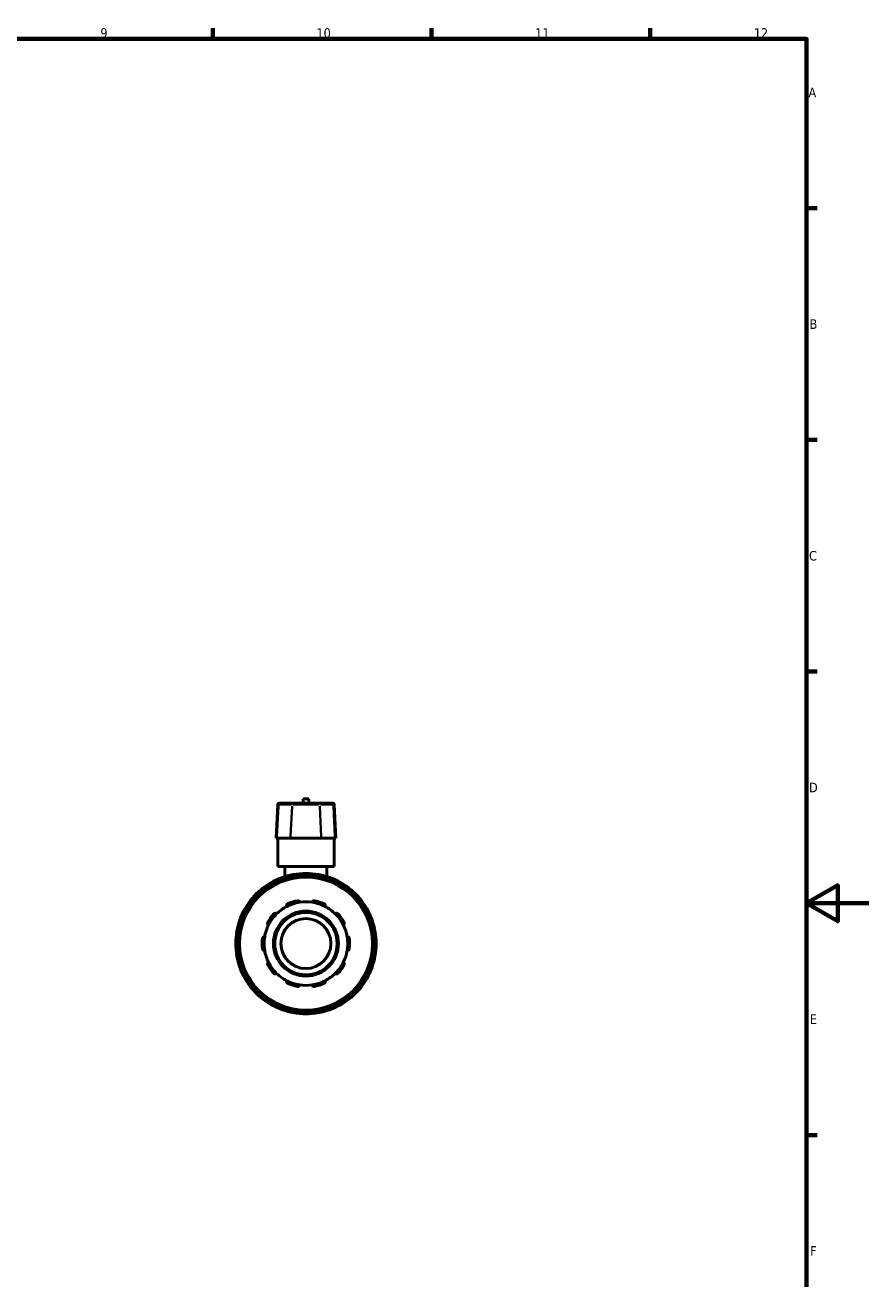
# Model space of a CAD drawing. Header units: millimetres. Extents: x 0 to 900, y -241 to 602.
# Tile 11 of 11: x 571 to 841, y 177 to 578. Entities that reach past the tile are written whole.
import ezdxf

# ---------------------------------------------------------------- set-up
doc = ezdxf.new("R2010")
doc.units = ezdxf.units.MM
for name, color, linetype, lineweight in [('Border (ANSI)', 7, 'Continuous', 70), ('Visible (ANSI)', 7, 'Continuous', 50), ('Visible Narrow (ANSI)', 7, 'Continuous', 35)]:
    doc.layers.add(name, color=color, linetype=linetype, lineweight=lineweight)
doc.styles.add('Note Text (ANSI)', font='tahoma.ttf')

# ---------------------------------------------------------------- blocks, each defined once
blk = doc.blocks.new('Borders Default Border')
at = {"layer": 'Border (ANSI)'}
for p, q in [((630.75, 574), (630.75, 577.45)), ((700.83, 574), (700.83, 577.45)), ((770.92, 574), (770.92, 577.45)), ((821, 519.75), (824.45, 519.75)), ((821, 445.5), (824.45, 445.5)), ((821, 371.25), (824.45, 371.25)), ((821, 222.75), (824.45, 222.75))]:
    blk.add_line(p, q, dxfattribs=at)
at = {"layer": 'Border (ANSI)', "flags": 128}
for points in [[(20, 20), (20, 574), (821, 574), (821, 20), (20, 20)], [(841, 297), (821, 297), (831, 302.77), (831, 291.23), (821, 297)]]:
    blk.add_lwpolyline(points, dxfattribs=at)
at = {"layer": 'Border (ANSI)', "attachment_point": 7, "style": 'Note Text (ANSI)'}
for s, insert, char_height in [('9', (594.7, 574.34), 3.05), ('10', (663.96, 574.34), 3.048), ('11', (734.04, 574.4), 3.048), ('12', (804.13, 574.4), 3.048), ('A', (821.63, 555.35), 3.05), ('B', (821.99, 481.1), 3.05), ('C', (821.8, 406.8), 3.05), ('D', (821.81, 332.6), 3.05), ('E', (822.05, 258.35), 3.05), ('F', (822.14, 184.1), 3.05)]:
    blk.add_mtext(s, dxfattribs=dict(at, insert=insert, char_height=char_height))

msp = doc.modelspace()

# ---------------------------------------------------------------- linework, layer by layer
at = {"layer": 'Visible (ANSI)'}
for p, q in [((661.469, 330.442), (659.669, 330.442)), ((659.669, 329.092), (659.669, 330.442)), ((661.469, 329.092), (661.469, 330.442)), ((651.549, 328.713), (650.98, 317.842)), ((651.949, 329.092), (652.181, 329.092)), ((656.56, 329.092), (652.181, 329.092)), ((656.56, 329.092), (664.578, 329.092)), ((668.957, 329.092), (664.578, 329.092)), ((668.957, 329.092), (669.19, 329.092)), ((669.589, 328.713), (670.159, 317.842)), ((651.238, 317.842), (650.98, 317.842)), ((651.238, 317.842), (655.617, 317.842)), ((651.569, 308.842), (651.569, 317.842)), ((665.521, 317.842), (655.617, 317.842)), ((665.521, 317.842), (669.9, 317.842)), ((669.569, 308.842), (669.569, 317.842)), ((670.159, 317.842), (669.9, 317.842)), ((669.569, 308.842), (651.569, 308.842)), ((653.819, 308.842), (653.819, 305.556)), ((657.194, 305.427), (657.194, 305.629)), ((663.944, 305.629), (663.944, 305.427)), ((667.319, 308.842), (667.319, 305.556)), ((652.724, 304.431), (652.825, 304.256)), ((668.314, 304.256), (668.414, 304.431)), ((643.606, 297.783), (643.78, 297.683)), ((646.979, 300.881), (646.878, 301.056)), ((674.26, 301.056), (674.159, 300.881)), ((677.358, 297.683), (677.533, 297.783)), ((640.405, 291.837), (640.231, 291.938)), ((680.908, 291.938), (680.733, 291.837)), ((639.033, 287.467), (639.234, 287.467)), ((681.904, 287.467), (682.105, 287.467)), ((639.234, 280.717), (639.033, 280.717)), ((682.105, 280.717), (681.904, 280.717)), ((640.231, 276.247), (640.405, 276.348)), ((680.733, 276.348), (680.908, 276.247)), ((643.78, 270.502), (643.606, 270.401)), ((677.533, 270.401), (677.358, 270.502)), ((646.878, 267.129), (646.979, 267.303)), ((674.159, 267.303), (674.26, 267.129)), ((652.825, 263.928), (652.724, 263.754)), ((657.194, 262.556), (657.194, 262.758)), ((663.944, 262.758), (663.944, 262.556)), ((668.414, 263.754), (668.314, 263.928))]:
    msp.add_line(p, q, dxfattribs=at)
for radius in [21.6, 10.4, 10, 8]:
    msp.add_circle((660.569, 284.092), radius, dxfattribs=at)
for centre, radius, start, end in [((651.949, 328.692), 0.4, 90, 177), ((669.19, 328.692), 0.4, 3, 90), ((660.569, 284.092), 22.5, 100.45754, 109.54246), ((660.569, 284.092), 22.5, 79.54246, 100.45754), ((656.594, 305.629), 0.6, 0, 100.45754), ((664.544, 305.629), 0.6, 79.54246, 180), ((660.569, 284.092), 22.5, 70.45754, 79.54246), ((660.569, 284.092), 22.5, 109.54246, 130.45754), ((653.243, 304.731), 0.6, 109.54246, 210), ((660.569, 284.092), 22.5, 49.54246, 70.45754), ((667.895, 304.731), 0.6, 330, 70.45754), ((660.569, 284.092), 22.5, 139.54246, 160.45754), ((643.906, 298.303), 0.6, 139.54246, 240), ((660.569, 284.092), 22.5, 130.45754, 139.54246), ((646.359, 300.756), 0.6, 30, 130.45754), ((660.569, 284.092), 14, 101.14938, 114.85062), ((660.569, 284.092), 13.4, 81.41632, 98.58368), ((660.569, 284.092), 14, 65.14938, 78.85062), ((674.78, 300.756), 0.6, 49.54246, 150), ((660.569, 284.092), 22.5, 40.45754, 49.54246), ((677.233, 298.303), 0.6, 300, 40.45754), ((660.569, 284.092), 22.5, 19.54246, 40.45754), ((660.569, 284.092), 14, 137.14938, 150.85062), ((660.569, 284.092), 13.4, 134.58368, 153.41632), ((660.569, 284.092), 13.4, 117.41632, 134.58368), ((660.569, 284.092), 13.4, 98.58368, 117.41632), ((660.569, 284.092), 13.4, 62.58368, 81.41632), ((660.569, 284.092), 13.4, 45.41632, 62.58368), ((660.569, 284.092), 13.4, 26.58368, 45.41632), ((660.569, 284.092), 14, 29.14938, 42.85062), ((660.569, 284.092), 22.5, 160.45754, 169.54246), ((639.931, 291.418), 0.6, 60, 160.45754), ((660.569, 284.092), 13.4, 153.41632, 170.58368), ((660.569, 284.092), 13.4, 9.41632, 26.58368), ((681.208, 291.418), 0.6, 19.54246, 120), ((660.569, 284.092), 22.5, 10.45754, 19.54246), ((660.569, 284.092), 22.5, 169.54246, 190.45754), ((639.033, 288.067), 0.6, 169.54246, 270), ((660.569, 284.092), 14, 173.14938, 186.85062), ((660.569, 284.092), 13.4, 170.58368, 189.41632), ((660.569, 284.092), 13.4, 350.58368, 9.41632), ((660.569, 284.092), 14, 353.14938, 6.85062), ((682.105, 288.067), 0.6, 270, 10.45754), ((660.569, 284.092), 22.5, 349.54246, 10.45754), ((660.569, 284.092), 13.4, 189.41632, 206.58368), ((660.569, 284.092), 13.4, 333.41632, 350.58368), ((639.033, 280.117), 0.6, 90, 190.45754), ((660.569, 284.092), 22.5, 190.45754, 199.54246), ((660.569, 284.092), 14, 209.14938, 222.85062), ((660.569, 284.092), 13.4, 206.58368, 225.41632), ((660.569, 284.092), 13.4, 314.58368, 333.41632), ((660.569, 284.092), 14, 317.14938, 330.85062), ((660.569, 284.092), 22.5, 340.45754, 349.54246), ((682.105, 280.117), 0.6, 349.54246, 90), ((660.569, 284.092), 22.5, 199.54246, 220.45754), ((639.931, 276.767), 0.6, 199.54246, 300), ((660.569, 284.092), 13.4, 225.41632, 242.58368), ((660.569, 284.092), 13.4, 297.41632, 314.58368), ((660.569, 284.092), 22.5, 319.54246, 340.45754), ((681.208, 276.767), 0.6, 240, 340.45754), ((643.906, 269.882), 0.6, 120, 220.45754), ((660.569, 284.092), 22.5, 220.45754, 229.54246), ((660.569, 284.092), 13.4, 242.58368, 261.41632), ((660.569, 284.092), 14, 245.14938, 258.85062), ((660.569, 284.092), 13.4, 261.41632, 278.58368), ((660.569, 284.092), 13.4, 278.58368, 297.41632), ((660.569, 284.092), 14, 281.14938, 294.85062), ((660.569, 284.092), 22.5, 310.45754, 319.54246), ((677.233, 269.882), 0.6, 319.54246, 60), ((646.359, 267.429), 0.6, 229.54246, 330), ((660.569, 284.092), 22.5, 229.54246, 250.45754), ((660.569, 284.092), 22.5, 289.54246, 310.45754), ((674.78, 267.429), 0.6, 210, 310.45754), ((653.243, 263.454), 0.6, 150, 250.45754), ((660.569, 284.092), 22.5, 250.45754, 259.54246), ((656.594, 262.556), 0.6, 259.54246, 0), ((660.569, 284.092), 22.5, 259.54246, 280.45754), ((664.544, 262.556), 0.6, 180, 280.45754), ((660.569, 284.092), 22.5, 280.45754, 289.54246), ((667.895, 263.454), 0.6, 289.54246, 30)]:
    msp.add_arc(centre, radius, start, end, dxfattribs=at)
for points, knots in [([(657.862, 297.828), (657.904, 297.836), (657.947, 297.84), (658.032, 297.839), (658.074, 297.833), (658.194, 297.805), (658.266, 297.77), (658.393, 297.681), (658.451, 297.618), (658.532, 297.482), (658.557, 297.411), (658.569, 297.342)], [0.11313888, 0.11313888, 0.11313888, 0.11313888, 0.1258986, 0.1258986, 0.13865832, 0.13865832, 0.16417776, 0.16417776, 0.19522776, 0.19522776, 0.22438662, 0.22438662, 0.22438662, 0.22438662]), ([(662.569, 297.342), (662.581, 297.411), (662.606, 297.482), (662.687, 297.618), (662.746, 297.681), (662.872, 297.77), (662.944, 297.805), (663.065, 297.833), (663.107, 297.839), (663.192, 297.84), (663.235, 297.836), (663.276, 297.828)], [0.21573685, 0.21573685, 0.21573685, 0.21573685, 0.24489571, 0.24489571, 0.27594571, 0.27594571, 0.30146515, 0.30146515, 0.31422487, 0.31422487, 0.32698459, 0.32698459, 0.32698459, 0.32698459]), ([(650.305, 293.614), (650.334, 293.645), (650.367, 293.673), (650.436, 293.722), (650.474, 293.742), (650.587, 293.79), (650.666, 293.804), (650.821, 293.807), (650.905, 293.79), (651.051, 293.728), (651.113, 293.685), (651.163, 293.636)], [0.11313888, 0.11313888, 0.11313888, 0.11313888, 0.1258986, 0.1258986, 0.13865832, 0.13865832, 0.16417776, 0.16417776, 0.19522776, 0.19522776, 0.22438662, 0.22438662, 0.22438662, 0.22438662]), ([(654.399, 295.987), (654.368, 296.05), (654.347, 296.122), (654.333, 296.28), (654.343, 296.365), (654.392, 296.512), (654.43, 296.582), (654.511, 296.676), (654.542, 296.705), (654.61, 296.756), (654.647, 296.778), (654.686, 296.796)], [0.21573685, 0.21573685, 0.21573685, 0.21573685, 0.24489571, 0.24489571, 0.27594571, 0.27594571, 0.30146515, 0.30146515, 0.31422487, 0.31422487, 0.32698459, 0.32698459, 0.32698459, 0.32698459]), ([(666.453, 296.796), (666.491, 296.778), (666.528, 296.756), (666.596, 296.705), (666.627, 296.676), (666.708, 296.582), (666.746, 296.512), (666.796, 296.365), (666.805, 296.28), (666.791, 296.122), (666.77, 296.05), (666.739, 295.987)], [0.11313888, 0.11313888, 0.11313888, 0.11313888, 0.1258986, 0.1258986, 0.13865832, 0.13865832, 0.16417776, 0.16417776, 0.19522776, 0.19522776, 0.22438662, 0.22438662, 0.22438662, 0.22438662]), ([(669.975, 293.636), (670.025, 293.685), (670.087, 293.728), (670.233, 293.79), (670.317, 293.807), (670.472, 293.804), (670.551, 293.79), (670.665, 293.742), (670.702, 293.722), (670.771, 293.673), (670.804, 293.645), (670.833, 293.614)], [0.21573685, 0.21573685, 0.21573685, 0.21573685, 0.24489571, 0.24489571, 0.27594571, 0.27594571, 0.30146515, 0.30146515, 0.31422487, 0.31422487, 0.32698459, 0.32698459, 0.32698459, 0.32698459]), ([(648.586, 290.089), (648.524, 290.121), (648.464, 290.167), (648.36, 290.287), (648.318, 290.362), (648.272, 290.509), (648.261, 290.589), (648.272, 290.712), (648.28, 290.753), (648.305, 290.835), (648.321, 290.874), (648.342, 290.912)], [0.21573685, 0.21573685, 0.21573685, 0.21573685, 0.24489571, 0.24489571, 0.27594571, 0.27594571, 0.30146515, 0.30146515, 0.31422487, 0.31422487, 0.32698459, 0.32698459, 0.32698459, 0.32698459]), ([(672.796, 290.912), (672.817, 290.874), (672.834, 290.835), (672.858, 290.753), (672.866, 290.712), (672.877, 290.589), (672.866, 290.509), (672.82, 290.362), (672.778, 290.287), (672.674, 290.167), (672.614, 290.121), (672.552, 290.089)], [0.11313888, 0.11313888, 0.11313888, 0.11313888, 0.1258986, 0.1258986, 0.13865832, 0.13865832, 0.16417776, 0.16417776, 0.19522776, 0.19522776, 0.22438662, 0.22438662, 0.22438662, 0.22438662]), ([(646.669, 285.762), (646.674, 285.805), (646.684, 285.847), (646.712, 285.927), (646.73, 285.965), (646.793, 286.071), (646.849, 286.129), (646.973, 286.222), (647.051, 286.257), (647.205, 286.293), (647.281, 286.295), (647.35, 286.285)], [0.11313888, 0.11313888, 0.11313888, 0.11313888, 0.1258986, 0.1258986, 0.13865832, 0.13865832, 0.16417776, 0.16417776, 0.19522776, 0.19522776, 0.22438662, 0.22438662, 0.22438662, 0.22438662]), ([(673.789, 286.285), (673.857, 286.295), (673.933, 286.293), (674.087, 286.257), (674.166, 286.222), (674.289, 286.129), (674.345, 286.071), (674.409, 285.965), (674.427, 285.927), (674.454, 285.847), (674.464, 285.805), (674.469, 285.762)], [0.21573685, 0.21573685, 0.21573685, 0.21573685, 0.24489571, 0.24489571, 0.27594571, 0.27594571, 0.30146515, 0.30146515, 0.31422487, 0.31422487, 0.32698459, 0.32698459, 0.32698459, 0.32698459]), ([(647.35, 281.9), (647.281, 281.89), (647.205, 281.892), (647.051, 281.927), (646.973, 281.963), (646.849, 282.056), (646.793, 282.114), (646.73, 282.219), (646.712, 282.258), (646.684, 282.338), (646.674, 282.38), (646.669, 282.422)], [0.21573685, 0.21573685, 0.21573685, 0.21573685, 0.24489571, 0.24489571, 0.27594571, 0.27594571, 0.30146515, 0.30146515, 0.31422487, 0.31422487, 0.32698459, 0.32698459, 0.32698459, 0.32698459]), ([(674.469, 282.422), (674.464, 282.38), (674.454, 282.338), (674.427, 282.258), (674.409, 282.219), (674.345, 282.114), (674.289, 282.056), (674.166, 281.963), (674.087, 281.927), (673.933, 281.892), (673.857, 281.89), (673.789, 281.9)], [0.11313888, 0.11313888, 0.11313888, 0.11313888, 0.1258986, 0.1258986, 0.13865832, 0.13865832, 0.16417776, 0.16417776, 0.19522776, 0.19522776, 0.22438662, 0.22438662, 0.22438662, 0.22438662]), ([(648.342, 277.273), (648.321, 277.31), (648.305, 277.35), (648.28, 277.431), (648.272, 277.473), (648.261, 277.596), (648.272, 277.676), (648.318, 277.823), (648.36, 277.898), (648.464, 278.017), (648.524, 278.063), (648.586, 278.096)], [0.11313888, 0.11313888, 0.11313888, 0.11313888, 0.1258986, 0.1258986, 0.13865832, 0.13865832, 0.16417776, 0.16417776, 0.19522776, 0.19522776, 0.22438662, 0.22438662, 0.22438662, 0.22438662]), ([(672.552, 278.096), (672.614, 278.063), (672.674, 278.017), (672.778, 277.898), (672.82, 277.823), (672.866, 277.676), (672.877, 277.596), (672.866, 277.473), (672.858, 277.431), (672.834, 277.35), (672.817, 277.31), (672.796, 277.273)], [0.21573685, 0.21573685, 0.21573685, 0.21573685, 0.24489571, 0.24489571, 0.27594571, 0.27594571, 0.30146515, 0.30146515, 0.31422487, 0.31422487, 0.32698459, 0.32698459, 0.32698459, 0.32698459]), ([(651.163, 274.549), (651.113, 274.5), (651.051, 274.457), (650.905, 274.395), (650.821, 274.378), (650.666, 274.38), (650.587, 274.394), (650.474, 274.443), (650.436, 274.463), (650.367, 274.512), (650.334, 274.54), (650.305, 274.571)], [0.21573685, 0.21573685, 0.21573685, 0.21573685, 0.24489571, 0.24489571, 0.27594571, 0.27594571, 0.30146515, 0.30146515, 0.31422487, 0.31422487, 0.32698459, 0.32698459, 0.32698459, 0.32698459]), ([(670.833, 274.571), (670.804, 274.54), (670.771, 274.512), (670.702, 274.463), (670.665, 274.443), (670.551, 274.394), (670.472, 274.38), (670.317, 274.378), (670.233, 274.395), (670.087, 274.457), (670.025, 274.5), (669.975, 274.549)], [0.11313888, 0.11313888, 0.11313888, 0.11313888, 0.1258986, 0.1258986, 0.13865832, 0.13865832, 0.16417776, 0.16417776, 0.19522776, 0.19522776, 0.22438662, 0.22438662, 0.22438662, 0.22438662]), ([(654.686, 271.389), (654.647, 271.407), (654.61, 271.429), (654.542, 271.48), (654.511, 271.509), (654.43, 271.602), (654.392, 271.673), (654.343, 271.819), (654.333, 271.905), (654.347, 272.063), (654.368, 272.135), (654.399, 272.197)], [0.11313888, 0.11313888, 0.11313888, 0.11313888, 0.1258986, 0.1258986, 0.13865832, 0.13865832, 0.16417776, 0.16417776, 0.19522776, 0.19522776, 0.22438662, 0.22438662, 0.22438662, 0.22438662]), ([(658.569, 270.842), (658.557, 270.774), (658.532, 270.703), (658.451, 270.567), (658.393, 270.503), (658.266, 270.415), (658.194, 270.379), (658.074, 270.352), (658.032, 270.346), (657.947, 270.345), (657.904, 270.348), (657.862, 270.357)], [0.21573685, 0.21573685, 0.21573685, 0.21573685, 0.24489571, 0.24489571, 0.27594571, 0.27594571, 0.30146515, 0.30146515, 0.31422487, 0.31422487, 0.32698459, 0.32698459, 0.32698459, 0.32698459]), ([(663.276, 270.357), (663.235, 270.348), (663.192, 270.345), (663.107, 270.346), (663.065, 270.352), (662.944, 270.379), (662.872, 270.415), (662.746, 270.503), (662.687, 270.567), (662.606, 270.703), (662.581, 270.774), (662.569, 270.842)], [0.11313888, 0.11313888, 0.11313888, 0.11313888, 0.1258986, 0.1258986, 0.13865832, 0.13865832, 0.16417776, 0.16417776, 0.19522776, 0.19522776, 0.22438662, 0.22438662, 0.22438662, 0.22438662]), ([(666.739, 272.197), (666.77, 272.135), (666.791, 272.063), (666.805, 271.905), (666.796, 271.819), (666.746, 271.673), (666.708, 271.602), (666.627, 271.509), (666.596, 271.48), (666.528, 271.429), (666.491, 271.407), (666.453, 271.389)], [0.21573685, 0.21573685, 0.21573685, 0.21573685, 0.24489571, 0.24489571, 0.27594571, 0.27594571, 0.30146515, 0.30146515, 0.31422487, 0.31422487, 0.32698459, 0.32698459, 0.32698459, 0.32698459])]:
    msp.add_open_spline(points, degree=3, knots=knots, dxfattribs=at)
at = {"layer": 'Visible Narrow (ANSI)'}
for p, q in [((651.765, 328.17), (651.266, 318.386)), ((651.769, 328.713), (651.55, 328.713)), ((652.012, 328.713), (655.952, 328.713)), ((656.144, 328.17), (655.645, 318.386)), ((664.789, 328.713), (656.35, 328.713)), ((664.995, 328.17), (665.494, 318.386)), ((665.186, 328.713), (669.127, 328.713)), ((669.588, 328.713), (669.369, 328.713)), ((669.373, 328.17), (669.872, 318.386)), ((656.586, 305.675), (656.486, 306.217)), ((656.594, 305.613), (656.594, 305.339)), ((656.641, 305.629), (657.192, 305.629)), ((663.946, 305.629), (664.497, 305.629)), ((664.544, 305.339), (664.544, 305.613)), ((664.653, 306.217), (664.553, 305.675)), ((652.725, 304.432), (653.203, 304.707)), ((653.043, 305.294), (653.228, 304.775)), ((653.388, 304.48), (653.251, 304.718)), ((667.887, 304.718), (667.75, 304.48)), ((667.911, 304.775), (668.095, 305.294)), ((667.936, 304.707), (668.413, 304.432)), ((643.451, 298.691), (643.87, 298.333)), ((643.607, 297.785), (643.882, 298.262)), ((644.157, 298.158), (643.919, 298.295)), ((646.328, 300.792), (645.97, 301.211)), ((646.366, 300.743), (646.503, 300.505)), ((646.399, 300.779), (646.877, 301.055)), ((674.262, 301.055), (674.739, 300.779)), ((674.635, 300.505), (674.772, 300.743)), ((675.168, 301.211), (674.81, 300.792)), ((677.219, 298.295), (676.981, 298.158)), ((677.256, 298.262), (677.532, 297.785)), ((677.268, 298.333), (677.688, 298.691)), ((639.886, 291.434), (639.367, 291.618)), ((639.944, 291.41), (640.182, 291.273)), ((639.954, 291.459), (640.23, 291.936)), ((680.908, 291.936), (681.184, 291.459)), ((680.956, 291.273), (681.194, 291.41)), ((681.771, 291.618), (681.252, 291.434)), ((638.445, 288.176), (638.987, 288.076)), ((639.033, 287.469), (639.033, 288.02)), ((639.323, 288.067), (639.048, 288.067)), ((682.09, 288.067), (681.815, 288.067)), ((682.105, 288.02), (682.105, 287.469)), ((682.152, 288.076), (682.694, 288.176)), ((638.987, 280.109), (638.445, 280.009)), ((639.033, 280.164), (639.033, 280.716)), ((639.048, 280.117), (639.323, 280.117)), ((681.815, 280.117), (682.09, 280.117)), ((682.105, 280.716), (682.105, 280.164)), ((682.694, 280.009), (682.152, 280.109)), ((639.367, 276.567), (639.886, 276.751)), ((640.182, 276.912), (639.944, 276.774)), ((640.23, 276.249), (639.954, 276.726)), ((681.184, 276.726), (680.908, 276.249)), ((681.194, 276.774), (680.956, 276.912)), ((681.252, 276.751), (681.771, 276.567)), ((643.87, 269.851), (643.451, 269.494)), ((643.882, 269.923), (643.607, 270.4)), ((643.919, 269.889), (644.157, 270.027)), ((676.981, 270.027), (677.219, 269.889)), ((677.532, 270.4), (677.256, 269.923)), ((677.688, 269.494), (677.268, 269.851)), ((645.97, 266.974), (646.328, 267.393)), ((646.503, 267.68), (646.366, 267.442)), ((646.877, 267.13), (646.399, 267.405)), ((674.739, 267.405), (674.262, 267.13)), ((674.772, 267.442), (674.635, 267.68)), ((674.81, 267.393), (675.168, 266.974)), ((653.203, 263.477), (652.725, 263.753)), ((653.228, 263.41), (653.043, 262.89)), ((653.251, 263.467), (653.388, 263.705)), ((656.486, 261.968), (656.586, 262.51)), ((656.594, 262.846), (656.594, 262.571)), ((657.192, 262.556), (656.641, 262.556)), ((664.497, 262.556), (663.946, 262.556)), ((664.544, 262.571), (664.544, 262.846)), ((664.553, 262.51), (664.653, 261.968)), ((667.75, 263.705), (667.887, 263.467)), ((668.095, 262.89), (667.911, 263.41)), ((668.413, 263.753), (667.936, 263.477))]:
    msp.add_line(p, q, dxfattribs=at)
msp.add_circle((660.569, 284.092), 21.2, dxfattribs=at)
for start, end in [(100.91179, 109.08821), (82.00103, 97.99897), (70.91179, 79.08821), (112.00103, 127.99897), (52.00103, 67.99897), (142.00103, 157.99897), (130.91179, 139.08821), (40.91179, 49.08821), (22.00103, 37.99897), (160.91179, 169.08821), (10.91179, 19.08821), (172.00103, 187.99897), (352.00103, 7.99897), (190.91179, 199.08821), (340.91179, 349.08821), (202.00103, 217.99897), (322.00103, 337.99897), (220.91179, 229.08821), (310.91179, 319.08821), (232.00103, 247.99897), (292.00103, 307.99897), (250.91179, 259.08821), (262.00103, 277.99897), (280.91179, 289.08821)]:
    msp.add_arc((660.569, 284.092), 21.9, start, end, dxfattribs=at)
for centre, start_param, end_param in [((652.181, 328.692), 0.0759218, 1.4425146), ((656.56, 328.692), 0.0759218, 1.4425146), ((664.578, 328.692), 4.8406707, 6.2072635), ((668.957, 328.692), 4.8406707, 6.2072635)]:
    msp.add_ellipse(centre, major_axis=(0, 0.4), ratio=0.9730085, start_param=start_param, end_param=end_param, dxfattribs=at)

# ---------------------------------------------------------------- block references
msp.add_blockref('Borders Default Border', (0, 0))

doc.saveas('drawing.dxf')
